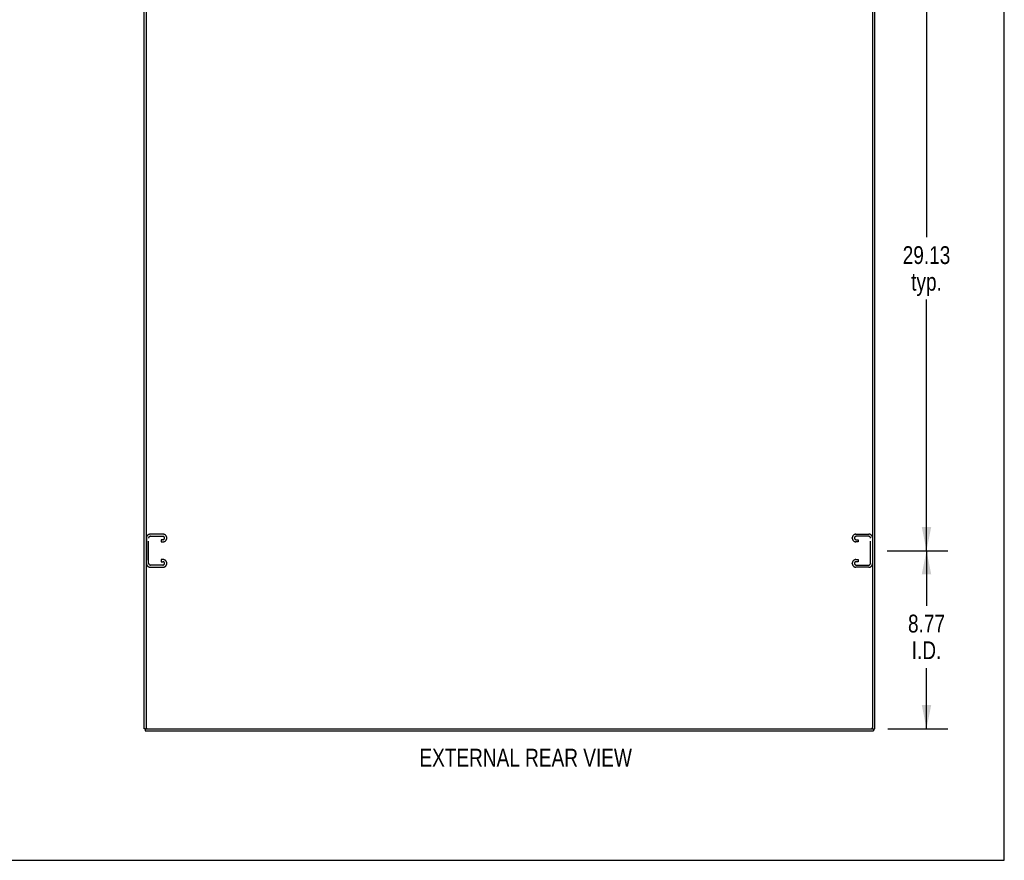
# Model space of a CAD drawing. Header units: inches. Extents: x 0 to 199, y 0 to 129.
# Tile 41 of 43: x 150 to 199, y 0 to 41. Entities that reach past the tile are written whole.
import ezdxf

# ---------------------------------------------------------------- set-up
doc = ezdxf.new("R2010")
doc.units = ezdxf.units.IN
doc.header["$LTSCALE"] = 10.923842
doc.header["$MEASUREMENT"] = 0
doc.linetypes.add('HIDDEN', pattern=[0.2, 0.1, -0.1])
doc.layers.get('0').update_dxf_attribs({"linetype": 'CONTINUOUS'})
doc.layers.add('DEFAULT_2', color=8, linetype='HIDDEN')
doc.layers.add('DIMENSIONS', color=7, linetype='CONTINUOUS')
doc.styles.get("Standard").update_dxf_attribs({"font": 'txt', "width": 0.8})
doc.dimstyles.new('DIMSTYLE_1', dxfattribs={"dimtxt": 0.876244, "dimasz": 1.168325, "dimexe": 0.09, "dimexo": 0.07, "dimgap": 0.0375, "dimtad": 0, "dimtih": 1, "dimtoh": 1, "dimzin": 4, "dimdsep": 46, "dimtxsty": 'Standard', "dimblk": '_FILLED', "dimblk1": '_FILLED', "dimblk2": '_FILLED', "dimcen": 0.09, "dimadec": 0, "dimazin": 0, "dimtfac": 1, "dimtofl": 0, "dimtmove": 0, "dimatfit": 3, "dimldrblk": '_FILLED', "dimfxl": 0, "dimtolj": 1, "dimtzin": 4, "dimarcsym": 0})

# ---------------------------------------------------------------- blocks, each defined once
blk = doc.blocks.new('_FILLED')
at = {"color": 0, "linetype": 'ByBlock'}
blk.add_solid([(0, 0), (-1, 0.2), (-1, -0.2)], dxfattribs=at)
blk = doc.blocks.new('*D5')
at = {"layer": 'DIMENSIONS', "color": 2, "linetype": 'Continuous'}
for p, q in [((192.839, 15.253), (195.834, 15.253)), ((194.782, 15.253), (194.782, 12.538)), ((194.782, 6.482), (194.782, 9.471)), ((192.87, 6.482), (195.834, 6.482))]:
    blk.add_line(p, q, dxfattribs=at)
at = {"layer": 'DIMENSIONS', "color": 2, "linetype": 'Continuous', "xscale": 1.1683254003, "yscale": 1.1683254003, "zscale": 1.1683254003}
for p, rotation in [((194.782, 15.253), 90), ((194.782, 6.482), 270)]:
    blk.add_blockref('_FILLED', p, dxfattribs=dict(at, rotation=rotation))
at = {"layer": 'DIMENSIONS', "color": 2, "linetype": 'Continuous', "insert": (194.782, 12.1), "char_height": 0.8762, "width": 2.80398, "attachment_point": 2, "line_spacing_factor": 0.9}
blk.add_mtext('8.77\\PI.D.', dxfattribs=at)
blk = doc.blocks.new('*D6')
at = {"layer": 'DIMENSIONS', "color": 2, "linetype": 'Continuous'}
for p, q in [((192.839, 44.378), (195.834, 44.378)), ((194.782, 44.378), (194.782, 30.691)), ((194.782, 15.253), (194.782, 27.625)), ((192.839, 15.253), (195.834, 15.253))]:
    blk.add_line(p, q, dxfattribs=at)
at = {"layer": 'DIMENSIONS', "color": 2, "linetype": 'Continuous', "xscale": 1.1683254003, "yscale": 1.1683254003, "zscale": 1.1683254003}
for p, rotation in [((194.782, 44.378), 90), ((194.782, 15.253), 270)]:
    blk.add_blockref('_FILLED', p, dxfattribs=dict(at, rotation=rotation))
at = {"layer": 'DIMENSIONS', "color": 2, "linetype": 'Continuous', "insert": (194.782, 30.253), "char_height": 0.8762, "width": 3.50498, "attachment_point": 2, "line_spacing_factor": 0.9}
blk.add_mtext('29.13\\Ptyp.', dxfattribs=at)

msp = doc.modelspace()

# ---------------------------------------------------------------- linework, layer by layer
at = {"color": 7, "linetype": 'Continuous'}
for p, q in [((198.615, 0), (198.615, 128.516)), ((156.281, 6.482), (156.229, 6.482)), ((156.281, 6.482), (156.281, 6.378)), ((156.298, 6.482), (156.39, 6.482)), ((156.333, 6.544), (156.333, 6.482)), ((192.069, 6.482), (192.161, 6.482)), ((192.125, 6.482), (192.125, 6.544)), ((192.177, 6.482), (192.229, 6.482)), ((192.177, 6.482), (192.177, 6.378)), ((0, 0), (198.615, 0))]:
    msp.add_line(p, q, dxfattribs=at)
at = {"color": 3, "linetype": 'Continuous'}
for p, q in [((156.229, 6.482), (156.229, 78.274)), ((156.333, 78.211), (156.333, 6.544)), ((192.125, 78.211), (192.125, 6.544)), ((192.229, 6.482), (192.229, 78.274)), ((156.281, 6.378), (192.177, 6.378)), ((156.396, 6.482), (192.063, 6.482))]:
    msp.add_line(p, q, dxfattribs=at)
for centre, start, end in [((156.396, 6.544), 180, 270), ((192.063, 6.544), 270, 360)]:
    msp.add_arc(centre, 0.0625, start, end, dxfattribs=at)
at = {"layer": 'DEFAULT_2', "color": 8, "linetype": 'HIDDEN'}
for p, q in [((157.164, 16.065), (156.524, 16.065)), ((191.305, 16.065), (191.945, 16.065)), ((156.344, 15.885), (156.344, 14.62)), ((156.448, 14.634), (156.448, 15.871)), ((156.538, 15.961), (157.15, 15.961)), ((157.15, 15.794), (157.063, 15.794)), ((157.063, 15.794), (157.063, 15.69)), ((157.063, 15.69), (157.164, 15.69)), ((157.344, 15.87), (157.344, 15.885)), ((191.125, 15.87), (191.125, 15.885)), ((191.407, 15.69), (191.305, 15.69)), ((191.931, 15.961), (191.319, 15.961)), ((191.319, 15.794), (191.407, 15.794)), ((191.407, 15.794), (191.407, 15.69)), ((192.021, 14.634), (192.021, 15.871)), ((157.164, 14.815), (157.063, 14.815)), ((157.063, 14.815), (157.063, 14.711)), ((157.063, 14.711), (157.15, 14.711)), ((157.344, 14.62), (157.344, 14.635)), ((191.125, 14.62), (191.125, 14.635)), ((191.305, 14.815), (191.407, 14.815)), ((191.407, 14.711), (191.319, 14.711)), ((191.407, 14.815), (191.407, 14.711)), ((156.524, 14.44), (157.164, 14.44)), ((157.15, 14.544), (156.538, 14.544)), ((191.945, 14.44), (191.305, 14.44)), ((191.319, 14.544), (191.931, 14.544))]:
    msp.add_line(p, q, dxfattribs=at)
for centre, radius, start, end in [((156.524, 15.885), 0.18, 90, 180), ((157.164, 15.885), 0.18, 0, 90), ((191.305, 15.885), 0.18, 90, 180), ((191.945, 15.885), 0.18, 0, 90), ((156.538, 15.871), 0.09, 90, 180), ((157.15, 15.871), 0.09, 0, 90), ((157.15, 15.884), 0.09, 270, 351.7808), ((157.164, 15.87), 0.18, 270, 360), ((191.305, 15.87), 0.18, 180, 270), ((191.319, 15.871), 0.09, 90, 180), ((191.319, 15.884), 0.09, 188.2192, 270), ((191.931, 15.871), 0.09, 0, 90), ((156.524, 14.62), 0.18, 180, 270), ((156.538, 14.634), 0.09, 180, 270), ((157.15, 14.621), 0.09, 0, 90), ((157.15, 14.634), 0.09, 270, 351.7808), ((157.164, 14.635), 0.18, 0, 90), ((157.164, 14.62), 0.18, 270, 360), ((191.305, 14.635), 0.18, 90, 180), ((191.305, 14.62), 0.18, 180, 270), ((191.319, 14.621), 0.09, 90, 180), ((191.319, 14.634), 0.09, 188.2192, 270), ((191.931, 14.634), 0.09, 270, 360), ((191.945, 14.62), 0.18, 270, 360)]:
    msp.add_arc(centre, radius, start, end, dxfattribs=at)

# ---------------------------------------------------------------- texts
at = {"layer": 'DIMENSIONS', "color": 2, "linetype": 'Continuous', "insert": (175.03, 5.495), "char_height": 0.87624, "width": 12.61791, "attachment_point": 2, "line_spacing_factor": 0.9}
msp.add_mtext('EXTERNAL REAR VIEW', dxfattribs=at)

# ---------------------------------------------------------------- dimensions: what is measured, and where the dimension line sits
at = {"layer": 'DIMENSIONS', "color": 2, "linetype": 'Continuous'}
for base, p1, p2, text, picture, middle in [((194.782495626, 44.377754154), (192.769088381, 15.252754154), (192.769088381, 44.377754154), '<>\\Ptyp.', '*D6', (194.782495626, 29.158071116)), ((194.782, 15.253), (192.8, 6.482), (192.769, 15.253), '<>\\PI.D.', '*D5', (194.782, 11.005))]:
    dim = msp.add_linear_dim(base=base, p1=p1, p2=p2, angle=90, text=text, dimstyle='DIMSTYLE_1', dxfattribs=at)
    dim.commit()
    dim.dimension.update_dxf_attribs({"geometry": picture, "text_midpoint": middle, "dimtype": 160})

doc.saveas('drawing.dxf')
